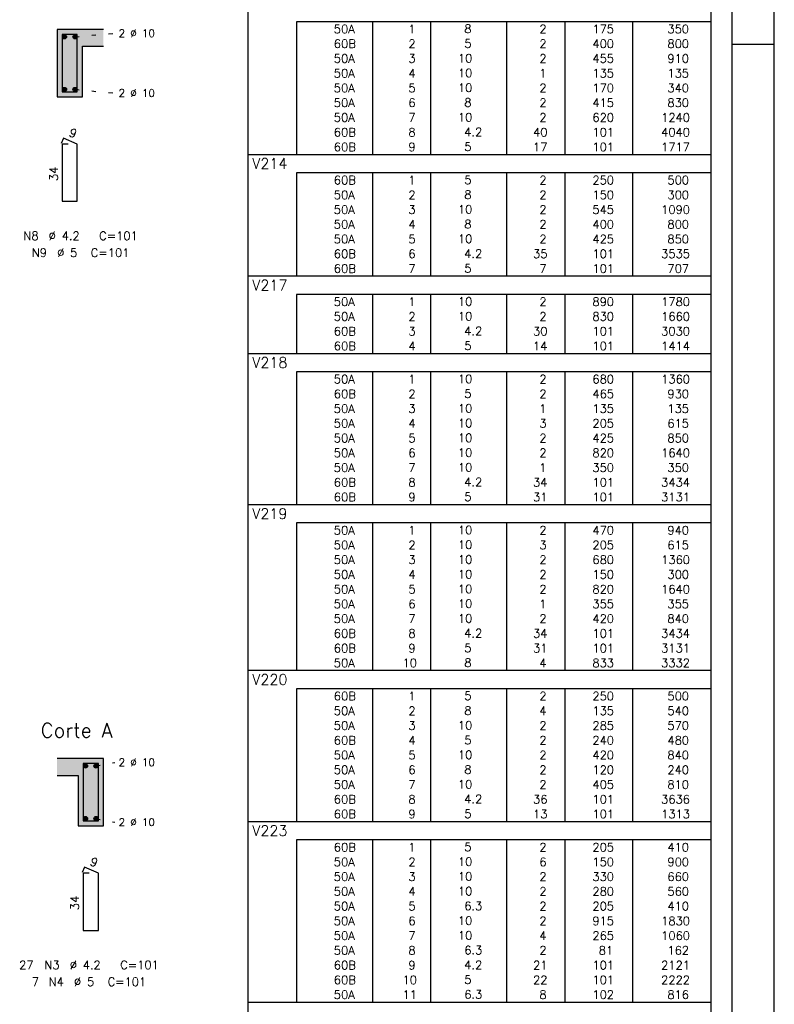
# Model space of a CAD drawing. Extents: x 0 to 119, y 0 to 84.
# Tile 15 of 16: x 101 to 119, y 37 to 60. Entities that reach past the tile are written whole.
import ezdxf

# ---------------------------------------------------------------- set-up
doc = ezdxf.new("R2010")
doc.units = 0
doc.header["$MEASUREMENT"] = 0
doc.linetypes.add('ESTILO_TQS_0002', pattern=[0.4, 0.1, -0.3])
for name, color, linetype in [('1', 1, 'CONTINUOUS'), ('2', 2, 'CONTINUOUS'), ('4', 4, 'CONTINUOUS'), ('6', 6, 'CONTINUOUS'), ('8', 8, 'CONTINUOUS'), ('9', 9, 'CONTINUOUS')]:
    doc.layers.add(name, color=color, linetype=linetype)
doc.styles.get("Standard").update_dxf_attribs({"font": 'ROMANS.SHX'})

msp = doc.modelspace()

# ---------------------------------------------------------------- linework, layer by layer
at = {"layer": '1', "linetype": 'Continuous'}
for p, q in [((118.900002, 0), (118.900002, 84.099998)), ((117.900002, 59.400002), (118.900002, 59.400002))]:
    msp.add_line(p, q, dxfattribs=at)
at = {"layer": '1', "linetype": 'ESTILO_TQS_0002'}
for p, q in [((102.285, 59.575), (103.23, 59.66)), ((102.285, 58.325), (103.23, 58.24)), ((102.785, 42.265), (103.23, 42.35)), ((102.785, 41.015), (103.23, 40.93))]:
    msp.add_line(p, q, dxfattribs=at)
at = {"layer": '1', "linetype": 'Continuous'}
for centre in [(102.035, 59.575), (102.285, 59.575), (102.035, 58.325), (102.285, 58.325), (102.535, 42.265), (102.785, 42.265), (102.535, 41.015), (102.785, 41.015)]:
    msp.add_circle(centre, 0.05, dxfattribs=at)
at = {"layer": '2', "linetype": 'Continuous'}
for p, q in [((106.4, 59.935016), (106.4, 60.372516)), ((117.4, 59.935016), (117.4, 60.372516)), ((106.4, 59.585016), (106.4, 59.935016)), ((117.4, 59.935016), (107.55, 59.935016)), ((107.55, 59.935016), (107.55, 59.585016)), ((109.35, 59.935016), (109.35, 59.585016)), ((110.73, 59.935016), (110.73, 59.585016)), ((112.54, 59.935016), (112.54, 59.585016)), ((113.92, 59.935016), (113.92, 59.585016)), ((115.53, 59.935016), (115.53, 59.585016)), ((117.4, 59.585016), (117.4, 59.935016)), ((102.96, 59.75), (101.86, 59.75)), ((101.86, 59.75), (101.86, 58.15)), ((106.4, 59.235016), (106.4, 59.585016)), ((107.55, 59.585016), (107.55, 59.235016)), ((109.35, 59.585016), (109.35, 59.235016)), ((110.73, 59.585016), (110.73, 59.235016)), ((112.54, 59.585016), (112.54, 59.235016)), ((113.92, 59.585016), (113.92, 59.235016)), ((115.53, 59.585016), (115.53, 59.235016)), ((117.4, 59.235016), (117.4, 59.585016)), ((102.46, 58.15), (102.46, 59.35)), ((102.46, 59.35), (102.96, 59.35)), ((106.4, 58.885017), (106.4, 59.235016)), ((107.55, 59.235016), (107.55, 58.885017)), ((109.35, 59.235016), (109.35, 58.885017)), ((110.73, 59.235016), (110.73, 58.885017)), ((112.54, 59.235016), (112.54, 58.885017)), ((113.92, 59.235016), (113.92, 58.885017)), ((115.53, 59.235016), (115.53, 58.885017)), ((117.4, 58.885017), (117.4, 59.235016)), ((106.4, 58.535017), (106.4, 58.885017)), ((107.55, 58.885017), (107.55, 58.535017)), ((109.35, 58.885017), (109.35, 58.535017)), ((110.73, 58.885017), (110.73, 58.535017)), ((112.54, 58.885017), (112.54, 58.535017)), ((113.92, 58.885017), (113.92, 58.535017)), ((115.53, 58.885017), (115.53, 58.535017)), ((117.4, 58.535017), (117.4, 58.885017)), ((106.4, 58.185017), (106.4, 58.535017)), ((107.55, 58.535017), (107.55, 58.185017)), ((109.35, 58.535017), (109.35, 58.185017)), ((110.73, 58.535017), (110.73, 58.185017)), ((112.54, 58.535017), (112.54, 58.185017)), ((113.92, 58.535017), (113.92, 58.185017)), ((115.53, 58.535017), (115.53, 58.185017)), ((117.4, 58.185017), (117.4, 58.535017)), ((101.86, 58.15), (102.46, 58.15)), ((106.4, 57.835017), (106.4, 58.185017)), ((107.55, 58.185017), (107.55, 57.835017)), ((109.35, 58.185017), (109.35, 57.835017)), ((110.73, 58.185017), (110.73, 57.835017)), ((112.54, 58.185017), (112.54, 57.835017)), ((113.92, 58.185017), (113.92, 57.835017)), ((115.53, 58.185017), (115.53, 57.835017)), ((117.4, 57.835017), (117.4, 58.185017)), ((106.4, 57.485017), (106.4, 57.835017)), ((107.55, 57.835017), (107.55, 57.485017)), ((109.35, 57.835017), (109.35, 57.485017)), ((110.73, 57.835017), (110.73, 57.485017)), ((112.54, 57.835017), (112.54, 57.485017)), ((113.92, 57.835017), (113.92, 57.485017)), ((115.53, 57.835017), (115.53, 57.485017)), ((117.4, 57.485017), (117.4, 57.835017)), ((106.4, 57.135017), (106.4, 57.485017)), ((107.55, 57.485017), (107.55, 57.135017)), ((109.35, 57.485017), (109.35, 57.135017)), ((110.73, 57.485017), (110.73, 57.135017)), ((112.54, 57.485017), (112.54, 57.135017)), ((113.92, 57.485017), (113.92, 57.135017)), ((115.53, 57.485017), (115.53, 57.135017)), ((117.4, 57.135017), (117.4, 57.485017)), ((106.4, 56.785017), (106.4, 57.135017)), ((107.55, 57.135017), (107.55, 56.785017)), ((109.35, 57.135017), (109.35, 56.785017)), ((110.73, 57.135017), (110.73, 56.785017)), ((112.54, 57.135017), (112.54, 56.785017)), ((113.92, 57.135017), (113.92, 56.785017)), ((115.53, 57.135017), (115.53, 56.785017)), ((117.4, 56.785017), (117.4, 57.135017)), ((106.4, 56.347517), (106.4, 56.785017)), ((106.4, 56.785017), (117.4, 56.785017)), ((117.4, 56.347517), (117.4, 56.785017)), ((106.4, 55.997517), (106.4, 56.347517)), ((117.4, 56.347517), (107.55, 56.347517)), ((107.55, 56.347517), (107.55, 55.997517)), ((109.35, 56.347517), (109.35, 55.997517)), ((110.73, 56.347517), (110.73, 55.997517)), ((112.54, 56.347517), (112.54, 55.997517)), ((113.92, 56.347517), (113.92, 55.997517)), ((115.53, 56.347517), (115.53, 55.997517)), ((117.4, 55.997517), (117.4, 56.347517)), ((106.4, 55.647517), (106.4, 55.997517)), ((107.55, 55.997517), (107.55, 55.647517)), ((109.35, 55.997517), (109.35, 55.647517)), ((110.73, 55.997517), (110.73, 55.647517)), ((112.54, 55.997517), (112.54, 55.647517)), ((113.92, 55.997517), (113.92, 55.647517)), ((115.53, 55.997517), (115.53, 55.647517)), ((117.4, 55.647517), (117.4, 55.997517)), ((106.4, 55.297517), (106.4, 55.647517)), ((107.55, 55.647517), (107.55, 55.297517)), ((109.35, 55.647517), (109.35, 55.297517)), ((110.73, 55.647517), (110.73, 55.297517)), ((112.54, 55.647517), (112.54, 55.297517)), ((113.92, 55.647517), (113.92, 55.297517)), ((115.53, 55.647517), (115.53, 55.297517)), ((117.4, 55.297517), (117.4, 55.647517)), ((106.4, 54.947518), (106.4, 55.297517)), ((107.55, 55.297517), (107.55, 54.947518)), ((109.35, 55.297517), (109.35, 54.947518)), ((110.73, 55.297517), (110.73, 54.947518)), ((112.54, 55.297517), (112.54, 54.947518)), ((113.92, 55.297517), (113.92, 54.947518)), ((115.53, 55.297517), (115.53, 54.947518)), ((117.4, 54.947518), (117.4, 55.297517)), ((106.4, 54.597518), (106.4, 54.947518)), ((107.55, 54.947518), (107.55, 54.597518)), ((109.35, 54.947518), (109.35, 54.597518)), ((110.73, 54.947518), (110.73, 54.597518)), ((112.54, 54.947518), (112.54, 54.597518)), ((113.92, 54.947518), (113.92, 54.597518)), ((115.53, 54.947518), (115.53, 54.597518)), ((117.4, 54.597518), (117.4, 54.947518)), ((106.4, 54.247518), (106.4, 54.597518)), ((107.55, 54.597518), (107.55, 54.247518)), ((109.35, 54.597518), (109.35, 54.247518)), ((110.73, 54.597518), (110.73, 54.247518)), ((112.54, 54.597518), (112.54, 54.247518)), ((113.92, 54.597518), (113.92, 54.247518)), ((115.53, 54.597518), (115.53, 54.247518)), ((117.4, 54.247518), (117.4, 54.597518)), ((106.4, 53.897518), (106.4, 54.247518)), ((107.55, 54.247518), (107.55, 53.897518)), ((109.35, 54.247518), (109.35, 53.897518)), ((110.73, 54.247518), (110.73, 53.897518)), ((112.54, 54.247518), (112.54, 53.897518)), ((113.92, 54.247518), (113.92, 53.897518)), ((115.53, 54.247518), (115.53, 53.897518)), ((117.4, 53.897518), (117.4, 54.247518)), ((106.4, 53.460018), (106.4, 53.897518)), ((106.4, 53.897518), (117.4, 53.897518)), ((117.4, 53.460018), (117.4, 53.897518)), ((106.4, 53.110018), (106.4, 53.460018)), ((117.4, 53.460018), (107.55, 53.460018)), ((107.55, 53.460018), (107.55, 53.110018)), ((109.35, 53.460018), (109.35, 53.110018)), ((110.73, 53.460018), (110.73, 53.110018)), ((112.54, 53.460018), (112.54, 53.110018)), ((113.92, 53.460018), (113.92, 53.110018)), ((115.53, 53.460018), (115.53, 53.110018)), ((117.4, 53.110018), (117.4, 53.460018)), ((106.4, 52.760018), (106.4, 53.110018)), ((107.55, 53.110018), (107.55, 52.760018)), ((109.35, 53.110018), (109.35, 52.760018)), ((110.73, 53.110018), (110.73, 52.760018)), ((112.54, 53.110018), (112.54, 52.760018)), ((113.92, 53.110018), (113.92, 52.760018)), ((115.53, 53.110018), (115.53, 52.760018)), ((117.4, 52.760018), (117.4, 53.110018)), ((106.4, 52.410018), (106.4, 52.760018)), ((107.55, 52.760018), (107.55, 52.410018)), ((109.35, 52.760018), (109.35, 52.410018)), ((110.73, 52.760018), (110.73, 52.410018)), ((112.54, 52.760018), (112.54, 52.410018)), ((113.92, 52.760018), (113.92, 52.410018)), ((115.53, 52.760018), (115.53, 52.410018)), ((117.4, 52.410018), (117.4, 52.760018)), ((106.4, 52.060018), (106.4, 52.410018)), ((107.55, 52.410018), (107.55, 52.060018)), ((109.35, 52.410018), (109.35, 52.060018)), ((110.73, 52.410018), (110.73, 52.060018)), ((112.54, 52.410018), (112.54, 52.060018)), ((113.92, 52.410018), (113.92, 52.060018)), ((115.53, 52.410018), (115.53, 52.060018)), ((117.4, 52.060018), (117.4, 52.410018)), ((106.4, 51.622518), (106.4, 52.060018)), ((106.4, 52.060018), (117.4, 52.060018)), ((117.4, 51.622518), (117.4, 52.060018)), ((106.4, 51.272518), (106.4, 51.622518)), ((117.4, 51.622518), (107.55, 51.622518)), ((107.55, 51.622518), (107.55, 51.272518)), ((109.35, 51.622518), (109.35, 51.272518)), ((110.73, 51.622518), (110.73, 51.272518)), ((112.54, 51.622518), (112.54, 51.272518)), ((113.92, 51.622518), (113.92, 51.272518)), ((115.53, 51.622518), (115.53, 51.272518)), ((117.4, 51.272518), (117.4, 51.622518)), ((106.4, 50.922518), (106.4, 51.272518)), ((107.55, 51.272518), (107.55, 50.922518)), ((109.35, 51.272518), (109.35, 50.922518)), ((110.73, 51.272518), (110.73, 50.922518)), ((112.54, 51.272518), (112.54, 50.922518)), ((113.92, 51.272518), (113.92, 50.922518)), ((115.53, 51.272518), (115.53, 50.922518)), ((117.4, 50.922518), (117.4, 51.272518)), ((106.4, 50.572519), (106.4, 50.922518)), ((107.55, 50.922518), (107.55, 50.572519)), ((109.35, 50.922518), (109.35, 50.572519)), ((110.73, 50.922518), (110.73, 50.572519)), ((112.54, 50.922518), (112.54, 50.572519)), ((113.92, 50.922518), (113.92, 50.572519)), ((115.53, 50.922518), (115.53, 50.572519)), ((117.4, 50.572519), (117.4, 50.922518)), ((106.4, 50.222519), (106.4, 50.572519)), ((107.55, 50.572519), (107.55, 50.222519)), ((109.35, 50.572519), (109.35, 50.222519)), ((110.73, 50.572519), (110.73, 50.222519)), ((112.54, 50.572519), (112.54, 50.222519)), ((113.92, 50.572519), (113.92, 50.222519)), ((115.53, 50.572519), (115.53, 50.222519)), ((117.4, 50.222519), (117.4, 50.572519)), ((106.4, 49.872519), (106.4, 50.222519)), ((107.55, 50.222519), (107.55, 49.872519)), ((109.35, 50.222519), (109.35, 49.872519)), ((110.73, 50.222519), (110.73, 49.872519)), ((112.54, 50.222519), (112.54, 49.872519)), ((113.92, 50.222519), (113.92, 49.872519)), ((115.53, 50.222519), (115.53, 49.872519)), ((117.4, 49.872519), (117.4, 50.222519)), ((106.4, 49.522519), (106.4, 49.872519)), ((107.55, 49.872519), (107.55, 49.522519)), ((109.35, 49.872519), (109.35, 49.522519)), ((110.73, 49.872519), (110.73, 49.522519)), ((112.54, 49.872519), (112.54, 49.522519)), ((113.92, 49.872519), (113.92, 49.522519)), ((115.53, 49.872519), (115.53, 49.522519)), ((117.4, 49.522519), (117.4, 49.872519)), ((106.4, 49.172519), (106.4, 49.522519)), ((107.55, 49.522519), (107.55, 49.172519)), ((109.35, 49.522519), (109.35, 49.172519)), ((110.73, 49.522519), (110.73, 49.172519)), ((112.54, 49.522519), (112.54, 49.172519)), ((113.92, 49.522519), (113.92, 49.172519)), ((115.53, 49.522519), (115.53, 49.172519)), ((117.4, 49.172519), (117.4, 49.522519)), ((106.4, 48.822519), (106.4, 49.172519)), ((107.55, 49.172519), (107.55, 48.822519)), ((109.35, 49.172519), (109.35, 48.822519)), ((110.73, 49.172519), (110.73, 48.822519)), ((112.54, 49.172519), (112.54, 48.822519)), ((113.92, 49.172519), (113.92, 48.822519)), ((115.53, 49.172519), (115.53, 48.822519)), ((117.4, 48.822519), (117.4, 49.172519)), ((106.4, 48.472519), (106.4, 48.822519)), ((107.55, 48.822519), (107.55, 48.472519)), ((109.35, 48.822519), (109.35, 48.472519)), ((110.73, 48.822519), (110.73, 48.472519)), ((112.54, 48.822519), (112.54, 48.472519)), ((113.92, 48.822519), (113.92, 48.472519)), ((115.53, 48.822519), (115.53, 48.472519)), ((117.4, 48.472519), (117.4, 48.822519)), ((106.4, 48.035019), (106.4, 48.472519)), ((106.4, 48.472519), (117.4, 48.472519)), ((117.4, 48.035019), (117.4, 48.472519)), ((106.4, 47.685019), (106.4, 48.035019)), ((117.4, 48.035019), (107.55, 48.035019)), ((107.55, 48.035019), (107.55, 47.685019)), ((109.35, 48.035019), (109.35, 47.685019)), ((110.73, 48.035019), (110.73, 47.685019)), ((112.54, 48.035019), (112.54, 47.685019)), ((113.92, 48.035019), (113.92, 47.685019)), ((115.53, 48.035019), (115.53, 47.685019)), ((117.4, 47.685019), (117.4, 48.035019)), ((106.4, 47.335019), (106.4, 47.685019)), ((107.55, 47.685019), (107.55, 47.335019)), ((109.35, 47.685019), (109.35, 47.335019)), ((110.73, 47.685019), (110.73, 47.335019)), ((112.54, 47.685019), (112.54, 47.335019)), ((113.92, 47.685019), (113.92, 47.335019)), ((115.53, 47.685019), (115.53, 47.335019)), ((117.4, 47.335019), (117.4, 47.685019)), ((106.4, 46.985019), (106.4, 47.335019)), ((107.55, 47.335019), (107.55, 46.985019)), ((109.35, 47.335019), (109.35, 46.985019)), ((110.73, 47.335019), (110.73, 46.985019)), ((112.54, 47.335019), (112.54, 46.985019)), ((113.92, 47.335019), (113.92, 46.985019)), ((115.53, 47.335019), (115.53, 46.985019)), ((117.4, 46.985019), (117.4, 47.335019)), ((106.4, 46.635019), (106.4, 46.985019)), ((107.55, 46.985019), (107.55, 46.635019)), ((109.35, 46.985019), (109.35, 46.635019)), ((110.73, 46.985019), (110.73, 46.635019)), ((112.54, 46.985019), (112.54, 46.635019)), ((113.92, 46.985019), (113.92, 46.635019)), ((115.53, 46.985019), (115.53, 46.635019)), ((117.4, 46.635019), (117.4, 46.985019)), ((106.4, 46.28502), (106.4, 46.635019)), ((107.55, 46.635019), (107.55, 46.28502)), ((109.35, 46.635019), (109.35, 46.28502)), ((110.73, 46.635019), (110.73, 46.28502)), ((112.54, 46.635019), (112.54, 46.28502)), ((113.92, 46.635019), (113.92, 46.28502)), ((115.53, 46.635019), (115.53, 46.28502)), ((117.4, 46.28502), (117.4, 46.635019)), ((106.4, 45.93502), (106.4, 46.28502)), ((107.55, 46.28502), (107.55, 45.93502)), ((109.35, 46.28502), (109.35, 45.93502)), ((110.73, 46.28502), (110.73, 45.93502)), ((112.54, 46.28502), (112.54, 45.93502)), ((113.92, 46.28502), (113.92, 45.93502)), ((115.53, 46.28502), (115.53, 45.93502)), ((117.4, 45.93502), (117.4, 46.28502)), ((106.4, 45.58502), (106.4, 45.93502)), ((107.55, 45.93502), (107.55, 45.58502)), ((109.35, 45.93502), (109.35, 45.58502)), ((110.73, 45.93502), (110.73, 45.58502)), ((112.54, 45.93502), (112.54, 45.58502)), ((113.92, 45.93502), (113.92, 45.58502)), ((115.53, 45.93502), (115.53, 45.58502)), ((117.4, 45.58502), (117.4, 45.93502)), ((106.4, 45.23502), (106.4, 45.58502)), ((107.55, 45.58502), (107.55, 45.23502)), ((109.35, 45.58502), (109.35, 45.23502)), ((110.73, 45.58502), (110.73, 45.23502)), ((112.54, 45.58502), (112.54, 45.23502)), ((113.92, 45.58502), (113.92, 45.23502)), ((115.53, 45.58502), (115.53, 45.23502)), ((117.4, 45.23502), (117.4, 45.58502)), ((106.4, 44.88502), (106.4, 45.23502)), ((107.55, 45.23502), (107.55, 44.88502)), ((109.35, 45.23502), (109.35, 44.88502)), ((110.73, 45.23502), (110.73, 44.88502)), ((112.54, 45.23502), (112.54, 44.88502)), ((113.92, 45.23502), (113.92, 44.88502)), ((115.53, 45.23502), (115.53, 44.88502)), ((117.4, 44.88502), (117.4, 45.23502)), ((106.4, 44.53502), (106.4, 44.88502)), ((107.55, 44.88502), (107.55, 44.53502)), ((109.35, 44.88502), (109.35, 44.53502)), ((110.73, 44.88502), (110.73, 44.53502)), ((112.54, 44.88502), (112.54, 44.53502)), ((113.92, 44.88502), (113.92, 44.53502)), ((115.53, 44.88502), (115.53, 44.53502)), ((117.4, 44.53502), (117.4, 44.88502)), ((106.4, 44.09752), (106.4, 44.53502)), ((106.4, 44.53502), (117.4, 44.53502)), ((117.4, 44.09752), (117.4, 44.53502)), ((106.4, 43.74752), (106.4, 44.09752)), ((117.4, 44.09752), (107.55, 44.09752)), ((107.55, 44.09752), (107.55, 43.74752)), ((109.35, 44.09752), (109.35, 43.74752)), ((110.73, 44.09752), (110.73, 43.74752)), ((112.54, 44.09752), (112.54, 43.74752)), ((113.92, 44.09752), (113.92, 43.74752)), ((115.53, 44.09752), (115.53, 43.74752)), ((117.4, 43.74752), (117.4, 44.09752)), ((106.4, 43.39752), (106.4, 43.74752)), ((107.55, 43.74752), (107.55, 43.39752)), ((109.35, 43.74752), (109.35, 43.39752)), ((110.73, 43.74752), (110.73, 43.39752)), ((112.54, 43.74752), (112.54, 43.39752)), ((113.92, 43.74752), (113.92, 43.39752)), ((115.53, 43.74752), (115.53, 43.39752)), ((117.4, 43.39752), (117.4, 43.74752)), ((106.4, 43.04752), (106.4, 43.39752)), ((107.55, 43.39752), (107.55, 43.04752)), ((109.35, 43.39752), (109.35, 43.04752)), ((110.73, 43.39752), (110.73, 43.04752)), ((112.54, 43.39752), (112.54, 43.04752)), ((113.92, 43.39752), (113.92, 43.04752)), ((115.53, 43.39752), (115.53, 43.04752)), ((117.4, 43.04752), (117.4, 43.39752)), ((106.4, 42.69752), (106.4, 43.04752)), ((107.55, 43.04752), (107.55, 42.69752)), ((109.35, 43.04752), (109.35, 42.69752)), ((110.73, 43.04752), (110.73, 42.69752)), ((112.54, 43.04752), (112.54, 42.69752)), ((113.92, 43.04752), (113.92, 42.69752)), ((115.53, 43.04752), (115.53, 42.69752)), ((117.4, 42.69752), (117.4, 43.04752)), ((106.4, 42.347521), (106.4, 42.69752)), ((107.55, 42.69752), (107.55, 42.347521)), ((109.35, 42.69752), (109.35, 42.347521)), ((110.73, 42.69752), (110.73, 42.347521)), ((112.54, 42.69752), (112.54, 42.347521)), ((113.92, 42.69752), (113.92, 42.347521)), ((115.53, 42.69752), (115.53, 42.347521)), ((117.4, 42.347521), (117.4, 42.69752)), ((102.96, 42.44), (101.86, 42.44)), ((102.96, 40.84), (102.96, 42.44)), ((106.4, 41.997521), (106.4, 42.347521)), ((107.55, 42.347521), (107.55, 41.997521)), ((109.35, 42.347521), (109.35, 41.997521)), ((110.73, 42.347521), (110.73, 41.997521)), ((112.54, 42.347521), (112.54, 41.997521)), ((113.92, 42.347521), (113.92, 41.997521)), ((115.53, 42.347521), (115.53, 41.997521)), ((117.4, 41.997521), (117.4, 42.347521)), ((101.86, 42.04), (102.36, 42.04)), ((102.36, 42.04), (102.36, 40.84)), ((106.4, 41.647521), (106.4, 41.997521)), ((107.55, 41.997521), (107.55, 41.647521)), ((109.35, 41.997521), (109.35, 41.647521)), ((110.73, 41.997521), (110.73, 41.647521)), ((112.54, 41.997521), (112.54, 41.647521)), ((113.92, 41.997521), (113.92, 41.647521)), ((115.53, 41.997521), (115.53, 41.647521)), ((117.4, 41.647521), (117.4, 41.997521)), ((106.4, 41.297521), (106.4, 41.647521)), ((107.55, 41.647521), (107.55, 41.297521)), ((109.35, 41.647521), (109.35, 41.297521)), ((110.73, 41.647521), (110.73, 41.297521)), ((112.54, 41.647521), (112.54, 41.297521)), ((113.92, 41.647521), (113.92, 41.297521)), ((115.53, 41.647521), (115.53, 41.297521)), ((117.4, 41.297521), (117.4, 41.647521)), ((106.4, 40.947521), (106.4, 41.297521)), ((107.55, 41.297521), (107.55, 40.947521)), ((109.35, 41.297521), (109.35, 40.947521)), ((110.73, 41.297521), (110.73, 40.947521)), ((112.54, 41.297521), (112.54, 40.947521)), ((113.92, 41.297521), (113.92, 40.947521)), ((115.53, 41.297521), (115.53, 40.947521)), ((117.4, 40.947521), (117.4, 41.297521)), ((106.4, 40.510021), (106.4, 40.947521)), ((106.4, 40.947521), (117.4, 40.947521)), ((117.4, 40.510021), (117.4, 40.947521)), ((102.36, 40.84), (102.96, 40.84)), ((106.4, 40.160021), (106.4, 40.510021)), ((117.4, 40.510021), (107.55, 40.510021)), ((107.55, 40.510021), (107.55, 40.160021)), ((109.35, 40.510021), (109.35, 40.160021)), ((110.73, 40.510021), (110.73, 40.160021)), ((112.54, 40.510021), (112.54, 40.160021)), ((113.92, 40.510021), (113.92, 40.160021)), ((115.53, 40.510021), (115.53, 40.160021)), ((117.4, 40.160021), (117.4, 40.510021)), ((106.4, 39.810021), (106.4, 40.160021)), ((107.55, 40.160021), (107.55, 39.810021)), ((109.35, 40.160021), (109.35, 39.810021)), ((110.73, 40.160021), (110.73, 39.810021)), ((112.54, 40.160021), (112.54, 39.810021)), ((113.92, 40.160021), (113.92, 39.810021)), ((115.53, 40.160021), (115.53, 39.810021)), ((117.4, 39.810021), (117.4, 40.160021)), ((106.4, 39.460021), (106.4, 39.810021)), ((107.55, 39.810021), (107.55, 39.460021)), ((109.35, 39.810021), (109.35, 39.460021)), ((110.73, 39.810021), (110.73, 39.460021)), ((112.54, 39.810021), (112.54, 39.460021)), ((113.92, 39.810021), (113.92, 39.460021)), ((115.53, 39.810021), (115.53, 39.460021)), ((117.4, 39.460021), (117.4, 39.810021)), ((106.4, 39.110021), (106.4, 39.460021)), ((107.55, 39.460021), (107.55, 39.110021)), ((109.35, 39.460021), (109.35, 39.110021)), ((110.73, 39.460021), (110.73, 39.110021)), ((112.54, 39.460021), (112.54, 39.110021)), ((113.92, 39.460021), (113.92, 39.110021)), ((115.53, 39.460021), (115.53, 39.110021)), ((117.4, 39.110021), (117.4, 39.460021)), ((106.4, 38.760021), (106.4, 39.110021)), ((107.55, 39.110021), (107.55, 38.760021)), ((109.35, 39.110021), (109.35, 38.760021)), ((110.73, 39.110021), (110.73, 38.760021)), ((112.54, 39.110021), (112.54, 38.760021)), ((113.92, 39.110021), (113.92, 38.760021)), ((115.53, 39.110021), (115.53, 38.760021)), ((117.4, 38.760021), (117.4, 39.110021)), ((106.4, 38.410021), (106.4, 38.760021)), ((107.55, 38.760021), (107.55, 38.410021)), ((109.35, 38.760021), (109.35, 38.410021)), ((110.73, 38.760021), (110.73, 38.410021)), ((112.54, 38.760021), (112.54, 38.410021)), ((113.92, 38.760021), (113.92, 38.410021)), ((115.53, 38.760021), (115.53, 38.410021)), ((117.4, 38.410021), (117.4, 38.760021)), ((106.4, 38.060022), (106.4, 38.410021)), ((107.55, 38.410021), (107.55, 38.060022)), ((109.35, 38.410021), (109.35, 38.060022)), ((110.73, 38.410021), (110.73, 38.060022)), ((112.54, 38.410021), (112.54, 38.060022)), ((113.92, 38.410021), (113.92, 38.060022)), ((115.53, 38.410021), (115.53, 38.060022)), ((117.4, 38.060022), (117.4, 38.410021)), ((106.4, 37.710022), (106.4, 38.060022)), ((107.55, 38.060022), (107.55, 37.710022)), ((109.35, 38.060022), (109.35, 37.710022)), ((110.73, 38.060022), (110.73, 37.710022)), ((112.54, 38.060022), (112.54, 37.710022)), ((113.92, 38.060022), (113.92, 37.710022)), ((115.53, 38.060022), (115.53, 37.710022)), ((117.4, 37.710022), (117.4, 38.060022)), ((106.4, 37.360022), (106.4, 37.710022)), ((107.55, 37.710022), (107.55, 37.360022)), ((109.35, 37.710022), (109.35, 37.360022)), ((110.73, 37.710022), (110.73, 37.360022)), ((112.54, 37.710022), (112.54, 37.360022)), ((113.92, 37.710022), (113.92, 37.360022)), ((115.53, 37.710022), (115.53, 37.360022)), ((117.4, 37.360022), (117.4, 37.710022)), ((106.4, 37.010022), (106.4, 37.360022)), ((107.55, 37.360022), (107.55, 37.010022)), ((109.35, 37.360022), (109.35, 37.010022)), ((110.73, 37.360022), (110.73, 37.010022)), ((112.54, 37.360022), (112.54, 37.010022)), ((113.92, 37.360022), (113.92, 37.010022)), ((115.53, 37.360022), (115.53, 37.010022)), ((117.4, 37.010022), (117.4, 37.360022)), ((106.4, 36.660022), (106.4, 37.010022)), ((107.55, 37.010022), (107.55, 36.660022)), ((109.35, 37.010022), (109.35, 36.660022)), ((110.73, 37.010022), (110.73, 36.660022)), ((112.54, 37.010022), (112.54, 36.660022)), ((113.92, 37.010022), (113.92, 36.660022)), ((115.53, 37.010022), (115.53, 36.660022)), ((117.4, 36.660022), (117.4, 37.010022)), ((106.4, 36.222522), (106.4, 36.660022)), ((106.4, 36.660022), (117.4, 36.660022)), ((117.4, 36.222522), (117.4, 36.660022))]:
    msp.add_line(p, q, dxfattribs=at)
at = {"layer": '4', "linetype": 'Continuous'}
for points in [[(101.98, 59.63), (101.98, 58.27), (102.34, 58.27), (102.34, 59.63), (101.98, 59.63)], [(102.48, 42.32), (102.48, 40.96), (102.84, 40.96), (102.84, 42.32), (102.48, 42.32)]]:
    msp.add_lwpolyline(points, dxfattribs=at)
at = {"layer": '6', "linetype": 'Continuous'}
for p, q in [((102.008338, 57.17), (101.953893, 57.04102)), ((102.34, 57.03), (102.008338, 57.17)), ((102.12, 57.03), (101.98, 57.03)), ((101.98, 57.03), (101.98, 55.67)), ((102.34, 55.67), (102.34, 57.03)), ((101.98, 55.67), (102.34, 55.67)), ((102.508338, 39.86), (102.453893, 39.73102)), ((102.84, 39.72), (102.508338, 39.86)), ((102.62, 39.72), (102.48, 39.72)), ((102.48, 39.72), (102.48, 38.36)), ((102.84, 38.36), (102.84, 39.72)), ((102.48, 38.36), (102.84, 38.36))]:
    msp.add_line(p, q, dxfattribs=at)
at = {"layer": '8', "linetype": 'Continuous'}
msp.add_line((117.900002, 1), (117.900002, 83.099998), dxfattribs=at)
at = {"layer": '9', "linetype": 'Continuous'}
for points in [[(101.86, 58.15), (102.46, 58.15), (101.86, 59.75)], [(102.46, 58.15), (102.46, 59.35), (101.86, 59.75)], [(101.86, 59.75), (102.46, 59.35), (102.96, 59.75)], [(102.085, 59.575), (102.01, 59.618301), (101.988015, 59.592101)], [(102.085, 59.575), (102.043682, 59.62424), (102.01, 59.618301)], [(102.085, 59.575), (102.073302, 59.607139), (102.043682, 59.62424)], [(102.335, 59.575), (102.26, 59.618301), (102.238015, 59.592101)], [(102.335, 59.575), (102.293682, 59.62424), (102.26, 59.618301)], [(102.335, 59.575), (102.323302, 59.607139), (102.293682, 59.62424)], [(102.46, 59.35), (102.96, 59.35), (102.96, 59.75)], [(102.085, 59.575), (101.988015, 59.592101), (101.988015, 59.557899)], [(102.085, 59.575), (101.988015, 59.557899), (102.01, 59.531699)], [(102.085, 59.575), (102.01, 59.531699), (102.043682, 59.52576)], [(102.085, 59.575), (102.043682, 59.52576), (102.073302, 59.542861)], [(102.085, 59.575), (102.073302, 59.542861), (102.085, 59.575)], [(102.335, 59.575), (102.238015, 59.592101), (102.238015, 59.557899)], [(102.335, 59.575), (102.238015, 59.557899), (102.26, 59.531699)], [(102.335, 59.575), (102.26, 59.531699), (102.293682, 59.52576)], [(102.335, 59.575), (102.293682, 59.52576), (102.323302, 59.542861)], [(102.335, 59.575), (102.323302, 59.542861), (102.335, 59.575)], [(102.085, 58.325), (102.01, 58.368301), (101.988015, 58.342101)], [(102.085, 58.325), (101.988015, 58.342101), (101.988015, 58.307899)], [(102.085, 58.325), (101.988015, 58.307899), (102.01, 58.281699)], [(102.085, 58.325), (102.043682, 58.37424), (102.01, 58.368301)], [(102.085, 58.325), (102.01, 58.281699), (102.043682, 58.27576)], [(102.085, 58.325), (102.073302, 58.357139), (102.043682, 58.37424)], [(102.085, 58.325), (102.043682, 58.27576), (102.073302, 58.292861)], [(102.085, 58.325), (102.073302, 58.292861), (102.085, 58.325)], [(102.335, 58.325), (102.26, 58.368301), (102.238015, 58.342101)], [(102.335, 58.325), (102.238015, 58.342101), (102.238015, 58.307899)], [(102.335, 58.325), (102.238015, 58.307899), (102.26, 58.281699)], [(102.335, 58.325), (102.293682, 58.37424), (102.26, 58.368301)], [(102.335, 58.325), (102.26, 58.281699), (102.293682, 58.27576)], [(102.335, 58.325), (102.323302, 58.357139), (102.293682, 58.37424)], [(102.335, 58.325), (102.293682, 58.27576), (102.323302, 58.292861)], [(102.335, 58.325), (102.323302, 58.292861), (102.335, 58.325)], [(102.36, 42.04), (102.96, 42.44), (101.86, 42.44)], [(102.36, 42.04), (101.86, 42.44), (101.86, 42.04)], [(102.36, 42.04), (102.96, 40.84), (102.96, 42.44)], [(102.585, 42.265), (102.543682, 42.31424), (102.51, 42.308301)], [(102.585, 42.265), (102.573302, 42.297139), (102.543682, 42.31424)], [(102.835, 42.265), (102.793682, 42.31424), (102.76, 42.308301)], [(102.835, 42.265), (102.823302, 42.297139), (102.793682, 42.31424)], [(102.585, 42.265), (102.51, 42.308301), (102.488015, 42.282101)], [(102.585, 42.265), (102.488015, 42.282101), (102.488015, 42.247899)], [(102.585, 42.265), (102.488015, 42.247899), (102.51, 42.221699)], [(102.585, 42.265), (102.51, 42.221699), (102.543682, 42.21576)], [(102.585, 42.265), (102.543682, 42.21576), (102.573302, 42.232861)], [(102.585, 42.265), (102.573302, 42.232861), (102.585, 42.265)], [(102.835, 42.265), (102.76, 42.308301), (102.738015, 42.282101)], [(102.835, 42.265), (102.738015, 42.282101), (102.738015, 42.247899)], [(102.835, 42.265), (102.738015, 42.247899), (102.76, 42.221699)], [(102.835, 42.265), (102.76, 42.221699), (102.793682, 42.21576)], [(102.835, 42.265), (102.793682, 42.21576), (102.823302, 42.232861)], [(102.835, 42.265), (102.823302, 42.232861), (102.835, 42.265)], [(102.36, 42.04), (102.36, 40.84), (102.96, 40.84)], [(102.585, 41.015), (102.51, 41.058301), (102.488015, 41.032101)], [(102.585, 41.015), (102.488015, 41.032101), (102.488015, 40.997899)], [(102.585, 41.015), (102.488015, 40.997899), (102.51, 40.971699)], [(102.585, 41.015), (102.543682, 41.06424), (102.51, 41.058301)], [(102.585, 41.015), (102.51, 40.971699), (102.543682, 40.96576)], [(102.585, 41.015), (102.573302, 41.047139), (102.543682, 41.06424)], [(102.585, 41.015), (102.543682, 40.96576), (102.573302, 40.982861)], [(102.585, 41.015), (102.573302, 40.982861), (102.585, 41.015)], [(102.835, 41.015), (102.76, 41.058301), (102.738015, 41.032101)], [(102.835, 41.015), (102.738015, 41.032101), (102.738015, 40.997899)], [(102.835, 41.015), (102.738015, 40.997899), (102.76, 40.971699)], [(102.835, 41.015), (102.793682, 41.06424), (102.76, 41.058301)], [(102.835, 41.015), (102.76, 40.971699), (102.793682, 40.96576)], [(102.835, 41.015), (102.823302, 41.047139), (102.793682, 41.06424)], [(102.835, 41.015), (102.793682, 40.96576), (102.823302, 40.982861)], [(102.835, 41.015), (102.823302, 40.982861), (102.835, 41.015)]]:
    msp.add_solid(points, dxfattribs=at)

# ---------------------------------------------------------------- texts
at = {"layer": '2', "linetype": 'Continuous'}
for s, height, p in [('     50A', 0.2, (107.689661, 59.660016)), ('  1', 0.2, (109.93, 59.660016)), ('    8  ', 0.2, (110.936543, 59.66606)), ('    2', 0.2, (112.72, 59.660016)), ('   175', 0.2, (114.13, 59.660016)), ('    350', 0.2, (115.763622, 59.660016)), ('2 %%c 10', 0.18, (103.32, 59.57)), ('     60B', 0.2, (107.689661, 59.310016)), ('  2', 0.2, (109.93, 59.310016)), ('    5  ', 0.2, (110.936543, 59.31606)), ('    2', 0.2, (112.72, 59.310016)), ('   400', 0.2, (114.13, 59.310016)), ('    800', 0.2, (115.763622, 59.310016)), ('     50A', 0.2, (107.689661, 58.960016)), ('  3', 0.2, (109.93, 58.960016)), ('   10  ', 0.2, (110.936543, 58.96606)), ('    2', 0.2, (112.72, 58.960016)), ('   455', 0.2, (114.13, 58.960016)), ('    910', 0.2, (115.763622, 58.960016)), ('     50A', 0.2, (107.689661, 58.610016)), ('  4', 0.2, (109.93, 58.610016)), ('   10  ', 0.2, (110.936543, 58.61606)), ('    1', 0.2, (112.72, 58.610016)), ('   135', 0.2, (114.13, 58.610016)), ('    135', 0.2, (115.763622, 58.610016)), ('     50A', 0.2, (107.689661, 58.260017)), ('  5', 0.2, (109.93, 58.260017)), ('   10  ', 0.2, (110.936543, 58.266061)), ('    2', 0.2, (112.72, 58.260017)), ('   170', 0.2, (114.13, 58.260017)), ('    340', 0.2, (115.763622, 58.260017)), ('2 %%c 10', 0.18, (103.32, 58.15)), ('     50A', 0.2, (107.689661, 57.910017)), ('  6', 0.2, (109.93, 57.910017)), ('    8  ', 0.2, (110.936543, 57.916061)), ('    2', 0.2, (112.72, 57.910017)), ('   415', 0.2, (114.13, 57.910017)), ('    830', 0.2, (115.763622, 57.910017)), ('     50A', 0.2, (107.689661, 57.560017)), ('  7', 0.2, (109.93, 57.560017)), ('   10  ', 0.2, (110.936543, 57.566061)), ('    2', 0.2, (112.72, 57.560017)), ('   620', 0.2, (114.13, 57.560017)), ('   1240', 0.2, (115.763622, 57.560017)), ('     60B', 0.2, (107.689661, 57.210017)), ('  8', 0.2, (109.93, 57.210017)), ('    4.2', 0.2, (110.936543, 57.216061)), ('   40', 0.2, (112.72, 57.210017)), ('   101', 0.2, (114.13, 57.210017)), ('   4040', 0.2, (115.763622, 57.210017)), ('     60B', 0.2, (107.689661, 56.860017)), ('  9', 0.2, (109.93, 56.860017)), ('    5  ', 0.2, (110.936543, 56.866061)), ('   17', 0.2, (112.72, 56.860017)), ('   101', 0.2, (114.13, 56.860017)), ('   1717', 0.2, (115.763622, 56.860017)), ('V214', 0.25, (106.495798, 56.441267)), ('     60B', 0.2, (107.689661, 56.072517)), ('  1', 0.2, (109.93, 56.072517)), ('    5  ', 0.2, (110.936543, 56.078561)), ('    2', 0.2, (112.72, 56.072517)), ('   250', 0.2, (114.13, 56.072517)), ('    500', 0.2, (115.763622, 56.072517)), ('     50A', 0.2, (107.689661, 55.722517)), ('  2', 0.2, (109.93, 55.722517)), ('    8  ', 0.2, (110.936543, 55.728561)), ('    2', 0.2, (112.72, 55.722517)), ('   150', 0.2, (114.13, 55.722517)), ('    300', 0.2, (115.763622, 55.722517)), ('     50A', 0.2, (107.689661, 55.372517)), ('  3', 0.2, (109.93, 55.372517)), ('   10  ', 0.2, (110.936543, 55.378561)), ('    2', 0.2, (112.72, 55.372517)), ('   545', 0.2, (114.13, 55.372517)), ('   1090', 0.2, (115.763622, 55.372517)), ('     50A', 0.2, (107.689661, 55.022517)), ('  4', 0.2, (109.93, 55.022517)), ('    8  ', 0.2, (110.936543, 55.028561)), ('    2', 0.2, (112.72, 55.022517)), ('   400', 0.2, (114.13, 55.022517)), ('    800', 0.2, (115.763622, 55.022517)), ('N8', 0.2, (101.06, 54.75)), ('%%c 4.2', 0.2, (101.66, 54.75)), ('C=101', 0.2, (102.86, 54.75)), ('     50A', 0.2, (107.689661, 54.672517)), ('  5', 0.2, (109.93, 54.672517)), ('   10  ', 0.2, (110.936543, 54.678561)), ('    2', 0.2, (112.72, 54.672517)), ('   425', 0.2, (114.13, 54.672517)), ('    850', 0.2, (115.763622, 54.672517)), ('N9', 0.2, (101.26, 54.35)), ('%%c 5', 0.2, (101.86, 54.35)), ('C=101', 0.2, (102.66, 54.35)), ('     60B', 0.2, (107.689661, 54.322518)), ('  6', 0.2, (109.93, 54.322518)), ('    4.2', 0.2, (110.936543, 54.328561)), ('   35', 0.2, (112.72, 54.322518)), ('   101', 0.2, (114.13, 54.322518)), ('   3535', 0.2, (115.763622, 54.322518)), ('     60B', 0.2, (107.689661, 53.972518)), ('  7', 0.2, (109.93, 53.972518)), ('    5  ', 0.2, (110.936543, 53.978562)), ('    7', 0.2, (112.72, 53.972518)), ('   101', 0.2, (114.13, 53.972518)), ('    707', 0.2, (115.763622, 53.972518)), ('V217', 0.25, (106.495798, 53.553768)), ('     50A', 0.2, (107.689661, 53.185018)), ('  1', 0.2, (109.93, 53.185018)), ('   10  ', 0.2, (110.936543, 53.191062)), ('    2', 0.2, (112.72, 53.185018)), ('   890', 0.2, (114.13, 53.185018)), ('   1780', 0.2, (115.763622, 53.185018)), ('     50A', 0.2, (107.689661, 52.835018)), ('  2', 0.2, (109.93, 52.835018)), ('   10  ', 0.2, (110.936543, 52.841062)), ('    2', 0.2, (112.72, 52.835018)), ('   830', 0.2, (114.13, 52.835018)), ('   1660', 0.2, (115.763622, 52.835018)), ('     60B', 0.2, (107.689661, 52.485018)), ('  3', 0.2, (109.93, 52.485018)), ('    4.2', 0.2, (110.936543, 52.491062)), ('   30', 0.2, (112.72, 52.485018)), ('   101', 0.2, (114.13, 52.485018)), ('   3030', 0.2, (115.763622, 52.485018)), ('     60B', 0.2, (107.689661, 52.135018)), ('  4', 0.2, (109.93, 52.135018)), ('    5  ', 0.2, (110.936543, 52.141062)), ('   14', 0.2, (112.72, 52.135018)), ('   101', 0.2, (114.13, 52.135018)), ('   1414', 0.2, (115.763622, 52.135018)), ('V218', 0.25, (106.495798, 51.716268)), ('     50A', 0.2, (107.689661, 51.347518)), ('  1', 0.2, (109.93, 51.347518)), ('   10  ', 0.2, (110.936543, 51.353562)), ('    2', 0.2, (112.72, 51.347518)), ('   680', 0.2, (114.13, 51.347518)), ('   1360', 0.2, (115.763622, 51.347518)), ('     60B', 0.2, (107.689661, 50.997518)), ('  2', 0.2, (109.93, 50.997518)), ('    5  ', 0.2, (110.936543, 51.003562)), ('    2', 0.2, (112.72, 50.997518)), ('   465', 0.2, (114.13, 50.997518)), ('    930', 0.2, (115.763622, 50.997518)), ('     50A', 0.2, (107.689661, 50.647518)), ('  3', 0.2, (109.93, 50.647518)), ('   10  ', 0.2, (110.936543, 50.653562)), ('    1', 0.2, (112.72, 50.647518)), ('   135', 0.2, (114.13, 50.647518)), ('    135', 0.2, (115.763622, 50.647518)), ('     50A', 0.2, (107.689661, 50.297518)), ('  4', 0.2, (109.93, 50.297518)), ('   10  ', 0.2, (110.936543, 50.303562)), ('    3', 0.2, (112.72, 50.297518)), ('   205', 0.2, (114.13, 50.297518)), ('    615', 0.2, (115.763622, 50.297518)), ('     50A', 0.2, (107.689661, 49.947519)), ('  5', 0.2, (109.93, 49.947519)), ('   10  ', 0.2, (110.936543, 49.953562)), ('    2', 0.2, (112.72, 49.947519)), ('   425', 0.2, (114.13, 49.947519)), ('    850', 0.2, (115.763622, 49.947519)), ('     50A', 0.2, (107.689661, 49.597519)), ('  6', 0.2, (109.93, 49.597519)), ('   10  ', 0.2, (110.936543, 49.603563)), ('    2', 0.2, (112.72, 49.597519)), ('   820', 0.2, (114.13, 49.597519)), ('   1640', 0.2, (115.763622, 49.597519)), ('     50A', 0.2, (107.689661, 49.247519)), ('  7', 0.2, (109.93, 49.247519)), ('   10  ', 0.2, (110.936543, 49.253563)), ('    1', 0.2, (112.72, 49.247519)), ('   350', 0.2, (114.13, 49.247519)), ('    350', 0.2, (115.763622, 49.247519)), ('     60B', 0.2, (107.689661, 48.897519)), ('  8', 0.2, (109.93, 48.897519)), ('    4.2', 0.2, (110.936543, 48.903563)), ('   34', 0.2, (112.72, 48.897519)), ('   101', 0.2, (114.13, 48.897519)), ('   3434', 0.2, (115.763622, 48.897519)), ('     60B', 0.2, (107.689661, 48.547519)), ('  9', 0.2, (109.93, 48.547519)), ('    5  ', 0.2, (110.936543, 48.553563)), ('   31', 0.2, (112.72, 48.547519)), ('   101', 0.2, (114.13, 48.547519)), ('   3131', 0.2, (115.763622, 48.547519)), ('V219', 0.25, (106.495798, 48.128769)), ('     50A', 0.2, (107.689661, 47.760019)), ('  1', 0.2, (109.93, 47.760019)), ('   10  ', 0.2, (110.936543, 47.766063)), ('    2', 0.2, (112.72, 47.760019)), ('   470', 0.2, (114.13, 47.760019)), ('    940', 0.2, (115.763622, 47.760019)), ('     50A', 0.2, (107.689661, 47.410019)), ('  2', 0.2, (109.93, 47.410019)), ('   10  ', 0.2, (110.936543, 47.416063)), ('    3', 0.2, (112.72, 47.410019)), ('   205', 0.2, (114.13, 47.410019)), ('    615', 0.2, (115.763622, 47.410019)), ('     50A', 0.2, (107.689661, 47.060019)), ('  3', 0.2, (109.93, 47.060019)), ('   10  ', 0.2, (110.936543, 47.066063)), ('    2', 0.2, (112.72, 47.060019)), ('   680', 0.2, (114.13, 47.060019)), ('   1360', 0.2, (115.763622, 47.060019)), ('     50A', 0.2, (107.689661, 46.710019)), ('  4', 0.2, (109.93, 46.710019)), ('   10  ', 0.2, (110.936543, 46.716063)), ('    2', 0.2, (112.72, 46.710019)), ('   150', 0.2, (114.13, 46.710019)), ('    300', 0.2, (115.763622, 46.710019)), ('     50A', 0.2, (107.689661, 46.360019)), ('  5', 0.2, (109.93, 46.360019)), ('   10  ', 0.2, (110.936543, 46.366063)), ('    2', 0.2, (112.72, 46.360019)), ('   820', 0.2, (114.13, 46.360019)), ('   1640', 0.2, (115.763622, 46.360019)), ('     50A', 0.2, (107.689661, 46.010019)), ('  6', 0.2, (109.93, 46.010019)), ('   10  ', 0.2, (110.936543, 46.016063)), ('    1', 0.2, (112.72, 46.010019)), ('   355', 0.2, (114.13, 46.010019)), ('    355', 0.2, (115.763622, 46.010019)), ('     50A', 0.2, (107.689661, 45.66002)), ('  7', 0.2, (109.93, 45.66002)), ('   10  ', 0.2, (110.936543, 45.666063)), ('    2', 0.2, (112.72, 45.66002)), ('   420', 0.2, (114.13, 45.66002)), ('    840', 0.2, (115.763622, 45.66002)), ('     60B', 0.2, (107.689661, 45.31002)), ('  8', 0.2, (109.93, 45.31002)), ('    4.2', 0.2, (110.936543, 45.316064)), ('   34', 0.2, (112.72, 45.31002)), ('   101', 0.2, (114.13, 45.31002)), ('   3434', 0.2, (115.763622, 45.31002)), ('     60B', 0.2, (107.689661, 44.96002)), ('  9', 0.2, (109.93, 44.96002)), ('    5  ', 0.2, (110.936543, 44.966064)), ('   31', 0.2, (112.72, 44.96002)), ('   101', 0.2, (114.13, 44.96002)), ('   3131', 0.2, (115.763622, 44.96002)), ('     50A', 0.2, (107.689661, 44.61002)), (' 10', 0.2, (109.93, 44.61002)), ('    8  ', 0.2, (110.936543, 44.616064)), ('    4', 0.2, (112.72, 44.61002)), ('   833', 0.2, (114.13, 44.61002)), ('   3332', 0.2, (115.763622, 44.61002)), ('V220', 0.25, (106.495798, 44.19127)), ('     60B', 0.2, (107.689661, 43.82252)), ('  1', 0.2, (109.93, 43.82252)), ('    5  ', 0.2, (110.936543, 43.828564)), ('    2', 0.2, (112.72, 43.82252)), ('   250', 0.2, (114.13, 43.82252)), ('    500', 0.2, (115.763622, 43.82252)), ('     50A', 0.2, (107.689661, 43.47252)), ('  2', 0.2, (109.93, 43.47252)), ('    8  ', 0.2, (110.936543, 43.478564)), ('    4', 0.2, (112.72, 43.47252)), ('   135', 0.2, (114.13, 43.47252)), ('    540', 0.2, (115.763622, 43.47252)), ('Corte A', 0.34, (101.47, 42.94)), ('     50A', 0.2, (107.689661, 43.12252)), ('  3', 0.2, (109.93, 43.12252)), ('   10  ', 0.2, (110.936543, 43.128564)), ('    2', 0.2, (112.72, 43.12252)), ('   285', 0.2, (114.13, 43.12252)), ('    570', 0.2, (115.763622, 43.12252)), ('     60B', 0.2, (107.689661, 42.77252)), ('  4', 0.2, (109.93, 42.77252)), ('    5  ', 0.2, (110.936543, 42.778564)), ('    2', 0.2, (112.72, 42.77252)), ('   240', 0.2, (114.13, 42.77252)), ('    480', 0.2, (115.763622, 42.77252)), ('     50A', 0.2, (107.689661, 42.42252)), ('  5', 0.2, (109.93, 42.42252)), ('   10  ', 0.2, (110.936543, 42.428564)), ('    2', 0.2, (112.72, 42.42252)), ('   420', 0.2, (114.13, 42.42252)), ('    840', 0.2, (115.763622, 42.42252)), ('2 %%c 10', 0.18, (103.32, 42.26)), ('     50A', 0.2, (107.689661, 42.07252)), ('  6', 0.2, (109.93, 42.07252)), ('    8  ', 0.2, (110.936543, 42.078564)), ('    2', 0.2, (112.72, 42.07252)), ('   120', 0.2, (114.13, 42.07252)), ('    240', 0.2, (115.763622, 42.07252)), ('     50A', 0.2, (107.689661, 41.722521)), ('  7', 0.2, (109.93, 41.722521)), ('   10  ', 0.2, (110.936543, 41.728564)), ('    2', 0.2, (112.72, 41.722521)), ('   405', 0.2, (114.13, 41.722521)), ('    810', 0.2, (115.763622, 41.722521)), ('     60B', 0.2, (107.689661, 41.372521)), ('  8', 0.2, (109.93, 41.372521)), ('    4.2', 0.2, (110.936543, 41.378565)), ('   36', 0.2, (112.72, 41.372521)), ('   101', 0.2, (114.13, 41.372521)), ('   3636', 0.2, (115.763622, 41.372521)), ('     60B', 0.2, (107.689661, 41.022521)), ('  9', 0.2, (109.93, 41.022521)), ('    5  ', 0.2, (110.936543, 41.028565)), ('   13', 0.2, (112.72, 41.022521)), ('   101', 0.2, (114.13, 41.022521)), ('   1313', 0.2, (115.763622, 41.022521)), ('2 %%c 10', 0.18, (103.32, 40.84)), ('V223', 0.25, (106.495798, 40.603771)), ('     60B', 0.2, (107.689661, 40.235021)), ('  1', 0.2, (109.93, 40.235021)), ('    5  ', 0.2, (110.936543, 40.241065)), ('    2', 0.2, (112.72, 40.235021)), ('   205', 0.2, (114.13, 40.235021)), ('    410', 0.2, (115.763622, 40.235021)), ('     50A', 0.2, (107.689661, 39.885021)), ('  2', 0.2, (109.93, 39.885021)), ('   10  ', 0.2, (110.936543, 39.891065)), ('    6', 0.2, (112.72, 39.885021)), ('   150', 0.2, (114.13, 39.885021)), ('    900', 0.2, (115.763622, 39.885021)), ('   10  ', 0.2, (110.936543, 39.541065)), ('     50A', 0.2, (107.689661, 39.535021)), ('  3', 0.2, (109.93, 39.535021)), ('    2', 0.2, (112.72, 39.535021)), ('   330', 0.2, (114.13, 39.535021)), ('    660', 0.2, (115.763622, 39.535021)), ('     50A', 0.2, (107.689661, 39.185021)), ('  4', 0.2, (109.93, 39.185021)), ('   10  ', 0.2, (110.936543, 39.191065)), ('    2', 0.2, (112.72, 39.185021)), ('   280', 0.2, (114.13, 39.185021)), ('    560', 0.2, (115.763622, 39.185021)), ('    6.3', 0.2, (110.936543, 38.841065)), ('     50A', 0.2, (107.689661, 38.835021)), ('  5', 0.2, (109.93, 38.835021)), ('    2', 0.2, (112.72, 38.835021)), ('   205', 0.2, (114.13, 38.835021)), ('    410', 0.2, (115.763622, 38.835021)), ('     50A', 0.2, (107.689661, 38.485021)), ('  6', 0.2, (109.93, 38.485021)), ('   10  ', 0.2, (110.936543, 38.491065)), ('    2', 0.2, (112.72, 38.485021)), ('   915', 0.2, (114.13, 38.485021)), ('   1830', 0.2, (115.763622, 38.485021)), ('     50A', 0.2, (107.689661, 38.135021)), ('   10  ', 0.2, (110.936543, 38.141065)), ('   265', 0.2, (114.13, 38.135021)), ('   1060', 0.2, (115.763622, 38.135021)), ('  7', 0.2, (109.93, 38.135021)), ('    4', 0.2, (112.72, 38.135021)), ('     50A', 0.2, (107.689661, 37.785021)), ('  8', 0.2, (109.93, 37.785021)), ('    6.3', 0.2, (110.936543, 37.791065)), ('    2', 0.2, (112.72, 37.785021)), ('    81', 0.2, (114.13, 37.785021)), ('    162', 0.2, (115.763622, 37.785021)), ('27', 0.2, (100.96, 37.44)), ('N3', 0.2, (101.56, 37.44)), ('%%c 4.2', 0.2, (102.16, 37.44)), ('C=101', 0.2, (103.36, 37.44)), ('     60B', 0.2, (107.689661, 37.435022)), ('  9', 0.2, (109.93, 37.435022)), ('    4.2', 0.2, (110.936543, 37.441065)), ('   21', 0.2, (112.72, 37.435022)), ('   101', 0.2, (114.13, 37.435022)), ('   2121', 0.2, (115.763622, 37.435022)), ('7', 0.2, (101.26, 37.04)), ('N4', 0.2, (101.66, 37.04)), ('%%c 5', 0.2, (102.26, 37.04)), ('C=101', 0.2, (103.06, 37.04)), ('     60B', 0.2, (107.689661, 37.085022)), (' 10', 0.2, (109.93, 37.085022)), ('    5  ', 0.2, (110.936543, 37.091066)), ('   22', 0.2, (112.72, 37.085022)), ('   101', 0.2, (114.13, 37.085022)), ('   2222', 0.2, (115.763622, 37.085022)), ('     50A', 0.2, (107.689661, 36.735022)), (' 11', 0.2, (109.93, 36.735022)), ('    6.3', 0.2, (110.936543, 36.741066)), ('    8', 0.2, (112.72, 36.735022)), ('   102', 0.2, (114.13, 36.735022)), ('    816', 0.2, (115.763622, 36.735022))]:
    msp.add_text(s, height=height, dxfattribs=at).set_placement(p)
for s, rotation, p in [('9', 337.11462, (102.120929, 57.231017)), ('34', 90, (101.88, 56.15)), ('9', 337.11462, (102.620929, 39.921017)), ('34', 90, (102.38, 38.84))]:
    msp.add_text(s, height=0.2, rotation=rotation, dxfattribs=at).set_placement(p)

doc.saveas('drawing.dxf')
